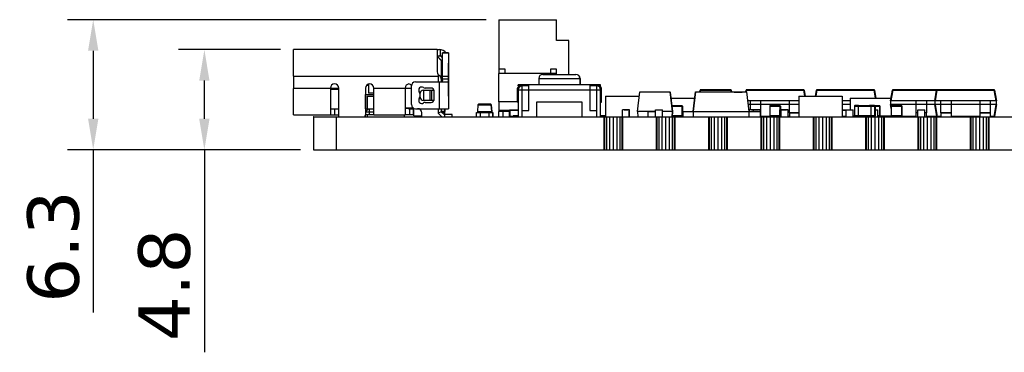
# Model space of a CAD drawing. Header units: millimetres. Extents: x 453.6 to 545.9, y 214.7 to 294.3.
# Tile 1 of 58: x 456.1 to 503.9, y 214.7 to 230.8. Entities that reach past the tile are written whole.
import ezdxf

# ---------------------------------------------------------------- set-up
doc = ezdxf.new("R2010")
doc.units = ezdxf.units.MM
doc.header["$LTSCALE"] = 30.734
doc.header["$PDMODE"] = 3
doc.header["$PDSIZE"] = 0.3125
doc.layers.get('0').update_dxf_attribs({"linetype": 'CONTINUOUS'})
doc.layers.get('Defpoints').update_dxf_attribs({"linetype": 'CONTINUOUS'})
doc.layers.add('dim', color=6, linetype='CONTINUOUS', lineweight=9)
doc.styles.add('Verdana', font='verdana.ttf', dxfattribs={"height": 2.5})
doc.dimstyles.new('aaaaaaaa 3.0', dxfattribs={"dimtxt": 2.5, "dimasz": 1.5, "dimexe": 1.25, "dimexo": 0.625, "dimtad": 1, "dimdec": 1, "dimzin": 9, "dimdsep": 46, "dimtxsty": 'Verdana', "dimcen": 0, "dimazin": 0, "dimtfac": 1, "dimtofl": 0, "dimtmove": 0, "dimatfit": 3, "dimfxl": 1, "dimlwd": 25, "dimlwe": 25, "dimarcsym": 0})

# ---------------------------------------------------------------- blocks, each defined once
blk = doc.blocks.new('*D40')
at = {"layer": 'Defpoints', "color": 0}
for p in [(465.045, 229.34), (469.363, 229.34), (470.339, 224.491)]:
    blk.add_point(p, dxfattribs=at)
at = {"layer": 'dim', "color": 0, "lineweight": 25}
for p, q in [((468.738, 229.34), (463.795, 229.34)), ((465.045, 225.991), (465.045, 227.84)), ((469.714, 224.491), (463.795, 224.491)), ((465.045, 224.491), (465.045, 214.674))]:
    blk.add_line(p, q, dxfattribs=at)
at = {"layer": 'dim', "color": 0}
for points in [[(465.295, 227.84), (464.795, 227.84), (465.045, 229.34)], [(464.795, 225.991), (465.295, 225.991), (465.045, 224.491)]]:
    blk.add_solid(points, dxfattribs=at)
at = {"layer": 'dim', "color": 0, "insert": (463.113, 217.944), "char_height": 2.5, "attachment_point": 5, "rotation": 90, "style": 'Verdana'}
blk.add_mtext('4.8', dxfattribs=at)
blk = doc.blocks.new('*D41')
at = {"layer": 'Defpoints', "color": 0}
for p in [(479.336, 230.791), (459.652, 224.491), (470.339, 224.491)]:
    blk.add_point(p, dxfattribs=at)
at = {"layer": 'dim', "color": 0, "lineweight": 25}
for p, q in [((478.711, 230.791), (458.402, 230.791)), ((459.652, 229.291), (459.652, 225.991)), ((469.714, 224.491), (458.402, 224.491)), ((459.652, 224.491), (459.652, 216.607))]:
    blk.add_line(p, q, dxfattribs=at)
at = {"layer": 'dim', "color": 0}
for points in [[(459.902, 229.291), (459.402, 229.291), (459.652, 230.791)], [(459.402, 225.991), (459.902, 225.991), (459.652, 224.491)]]:
    blk.add_solid(points, dxfattribs=at)
at = {"layer": 'dim', "color": 0, "insert": (457.725, 219.799), "char_height": 2.5, "attachment_point": 5, "rotation": 90, "style": 'Verdana'}
blk.add_mtext('6.3', dxfattribs=at)

msp = doc.modelspace()

# ---------------------------------------------------------------- linework, layer by layer
at = {"linetype": 'Continuous'}
for p, q in [((479.336, 230.791), (479.336, 228.191)), ((479.336, 230.791), (482.136, 230.791)), ((482.136, 229.791), (482.136, 230.791)), ((469.363, 229.14), (469.363, 229.34)), ((476.343, 229.34), (469.363, 229.34)), ((476.343, 229.34), (476.343, 229.04)), ((476.344, 229.34), (476.444, 229.34)), ((476.494, 229.338), (476.494, 229.032)), ((482.736, 229.791), (482.136, 229.791)), ((482.736, 228.141), (482.736, 229.791)), ((469.363, 228.06), (469.363, 229.14)), ((476.343, 229.04), (476.343, 228.26)), ((476.543, 228.82), (476.343, 229.02)), ((476.344, 229.04), (476.593, 229.04)), ((476.345, 229.04), (476.345, 229.02)), ((476.545, 228.82), (476.345, 229.02)), ((476.547, 228.82), (476.347, 229.02)), ((476.593, 229.18), (476.593, 229.183)), ((476.893, 229.183), (476.593, 229.183)), ((476.593, 227.856), (476.593, 229.18)), ((476.593, 229.18), (476.893, 229.18)), ((476.893, 229.183), (476.893, 227.93)), ((476.543, 228.82), (476.543, 227.914)), ((476.545, 228.82), (476.545, 228.01)), ((476.547, 228.82), (476.547, 228.01)), ((476.895, 227.08), (476.895, 228.69)), ((476.895, 228.69), (476.895, 227.93)), ((476.897, 227.08), (476.897, 228.69)), ((479.636, 228.391), (479.336, 228.391)), ((479.636, 228.191), (479.636, 228.391)), ((481.836, 228.391), (481.836, 228.191)), ((482.136, 228.391), (481.836, 228.391)), ((482.136, 228.191), (482.136, 228.391)), ((469.363, 228.06), (469.363, 227.46)), ((469.363, 228.06), (476.393, 228.06)), ((476.393, 228.06), (476.393, 227.78)), ((476.479, 228.06), (476.543, 228.06)), ((476.543, 227.914), (476.543, 227.782)), ((476.593, 228.06), (476.893, 228.06)), ((476.593, 227.93), (476.893, 227.93)), ((476.893, 227.93), (476.893, 226.48)), ((479.337, 226.816), (479.337, 228.191)), ((482.137, 228.191), (479.337, 228.191)), ((481.271, 227.941), (481.271, 227.641)), ((481.271, 227.941), (483.273, 227.941)), ((481.471, 228.141), (483.071, 228.141)), ((482.137, 228.141), (482.137, 228.191)), ((483.271, 227.941), (483.271, 227.641)), ((483.273, 227.941), (483.273, 227.641)), ((469.363, 226.38), (469.363, 227.46)), ((471.163, 227.46), (469.363, 227.46)), ((471.163, 227.48), (471.163, 226.48)), ((471.563, 227.45), (471.163, 227.45)), ((471.563, 226.091), (471.563, 227.48)), ((472.863, 227.48), (472.863, 226.18)), ((473.003, 227.61), (472.914, 227.61)), ((473.003, 227.669), (473.003, 227.236)), ((473.263, 226.333), (473.263, 227.48)), ((475.093, 227.46), (473.263, 227.46)), ((474.793, 227.48), (474.793, 226.501)), ((475.093, 226.68), (475.093, 227.58)), ((475.293, 227.78), (476.874, 227.78)), ((476.043, 227.48), (475.759, 227.48)), ((476.443, 227.78), (476.443, 226.48)), ((480.271, 227.591), (480.271, 227.641)), ((484.271, 227.641), (480.271, 227.641)), ((480.794, 227.591), (480.271, 227.591)), ((480.47, 226.091), (480.471, 227.591)), ((480.794, 227.393), (480.794, 227.641)), ((483.747, 227.641), (483.747, 227.393)), ((484.273, 227.591), (483.747, 227.591)), ((484.071, 227.591), (484.07, 226.091)), ((484.271, 227.591), (484.271, 227.641)), ((484.273, 227.641), (484.271, 227.641)), ((484.273, 227.591), (484.273, 227.641)), ((471.563, 227.41), (471.163, 227.41)), ((471.165, 227.41), (471.165, 226.48)), ((471.167, 227.41), (471.167, 226.499)), ((472.863, 227.16), (473.263, 227.16)), ((472.865, 226.48), (472.865, 227.16)), ((472.867, 226.48), (472.867, 227.16)), ((472.943, 227.091), (472.943, 226.48)), ((472.943, 227.091), (473.263, 227.091)), ((473.263, 227.236), (473.003, 227.236)), ((475.493, 227.215), (475.493, 227.046)), ((475.523, 227.03), (475.523, 227.23)), ((475.673, 227.38), (476.184, 227.38)), ((475.677, 227.38), (475.677, 226.88)), ((475.995, 226.88), (475.995, 227.38)), ((476.079, 226.88), (476.079, 227.38)), ((476.185, 227.378), (476.185, 226.883)), ((476.193, 226.93), (476.193, 227.33)), ((476.895, 227.08), (476.895, 226.48)), ((476.897, 227.08), (476.897, 226.48)), ((480.221, 227.396), (480.221, 226.791)), ((480.271, 227.391), (480.271, 226.091)), ((480.271, 227.391), (480.794, 227.391)), ((480.794, 226.39), (480.794, 227.393)), ((480.794, 227.393), (483.747, 227.393)), ((480.794, 227.393), (483.747, 227.393)), ((483.747, 227.393), (483.747, 226.395)), ((483.747, 227.391), (484.271, 227.391)), ((484.271, 227.391), (484.271, 227.395)), ((484.271, 226.091), (484.271, 227.391)), ((484.321, 226.791), (484.321, 227.396)), ((484.323, 226.791), (484.323, 227.396)), ((484.515, 227.091), (484.515, 226.134)), ((484.515, 227.091), (486.148, 227.091)), ((486.057, 226.35), (486.173, 227.291)), ((486.173, 227.291), (487.642, 227.291)), ((487.757, 226.351), (487.642, 227.291)), ((487.643, 227.286), (487.758, 226.351)), ((487.679, 226.991), (488.837, 226.991)), ((488.758, 226.351), (488.874, 227.291)), ((488.772, 226.351), (488.887, 227.291)), ((488.874, 227.291), (491.357, 227.291)), ((489.082, 227.291), (489.097, 227.374)), ((489.116, 227.374), (489.102, 227.291)), ((489.116, 227.374), (489.116, 227.391)), ((490.594, 227.391), (489.116, 227.391)), ((489.116, 227.374), (490.594, 227.374)), ((490.594, 227.391), (490.594, 227.374)), ((490.609, 227.291), (490.594, 227.374)), ((490.614, 227.374), (490.629, 227.291)), ((490.629, 227.291), (490.614, 227.374)), ((490.747, 227.291), (490.747, 227.286)), ((490.747, 227.286), (491.138, 227.286)), ((491.138, 227.291), (491.138, 227.286)), ((491.314, 227.291), (491.329, 227.374)), ((491.349, 227.374), (491.334, 227.291)), ((491.349, 227.374), (491.349, 227.391)), ((494.127, 227.391), (491.349, 227.391)), ((491.349, 227.374), (494.127, 227.374)), ((491.357, 227.291), (491.472, 226.351)), ((493.896, 227.091), (493.896, 226.092)), ((493.896, 227.091), (495.996, 227.091)), ((494.127, 227.391), (494.127, 227.374)), ((494.177, 227.091), (494.127, 227.374)), ((494.146, 227.374), (494.196, 227.091)), ((494.696, 227.091), (494.746, 227.374)), ((494.766, 227.374), (494.716, 227.091)), ((494.766, 227.374), (494.766, 227.391)), ((497.544, 227.391), (494.766, 227.391)), ((494.766, 227.374), (497.544, 227.374)), ((495.996, 227.091), (495.996, 226.092)), ((495.997, 227.091), (495.997, 226.092)), ((496.387, 226.991), (496.387, 226.426)), ((496.387, 226.991), (498.362, 226.991)), ((497.544, 227.391), (497.544, 227.374)), ((497.611, 226.991), (497.544, 227.374)), ((497.563, 227.374), (497.631, 226.991)), ((498.338, 226.856), (498.429, 227.374)), ((498.449, 227.374), (498.357, 226.856)), ((498.449, 227.374), (498.449, 227.391)), ((503.37, 227.391), (498.449, 227.391)), ((498.449, 227.374), (500.573, 227.374)), ((500.482, 226.856), (500.573, 227.374)), ((500.593, 227.374), (500.501, 226.856)), ((500.593, 227.374), (500.593, 227.391)), ((500.593, 227.374), (503.37, 227.374)), ((503.37, 227.391), (503.37, 227.374)), ((503.462, 226.856), (503.37, 227.374)), ((503.39, 227.374), (503.482, 226.856)), ((471.163, 226.48), (471.163, 226.18)), ((471.164, 226.48), (471.563, 226.48)), ((471.364, 226.48), (471.364, 226.18)), ((473.013, 226.48), (472.863, 226.33)), ((472.863, 226.48), (473.263, 226.48)), ((473.063, 226.18), (473.063, 226.48)), ((474.793, 226.501), (474.793, 226.196)), ((475.21, 226.5), (474.793, 226.5)), ((474.993, 226.48), (474.993, 226.18)), ((474.993, 226.48), (475.094, 226.48)), ((475.141, 226.47), (475.213, 226.47)), ((475.193, 226.18), (475.193, 226.47)), ((475.213, 226.13), (475.213, 226.499)), ((475.293, 226.48), (476.893, 226.48)), ((476.184, 226.88), (475.673, 226.88)), ((475.759, 226.78), (476.043, 226.78)), ((476.393, 226.48), (476.393, 226.268)), ((476.543, 226.48), (476.543, 226.33)), ((476.713, 226.2), (476.713, 226.48)), ((476.715, 226.35), (476.715, 226.48)), ((476.716, 226.48), (476.716, 226.35)), ((476.717, 226.35), (476.717, 226.48)), ((478.322, 226.673), (478.293, 226.341)), ((478.322, 226.673), (478.965, 226.673)), ((478.945, 226.691), (478.342, 226.691)), ((478.947, 226.691), (478.945, 226.691)), ((478.993, 226.341), (478.965, 226.673)), ((478.994, 226.341), (478.965, 226.673)), ((478.965, 226.673), (478.967, 226.673)), ((478.995, 226.341), (478.967, 226.673)), ((478.967, 226.673), (478.995, 226.341)), ((479.337, 226.816), (479.337, 226.391)), ((480.221, 226.816), (479.337, 226.816)), ((480.271, 226.791), (480.221, 226.791)), ((481.157, 226.799), (481.157, 226.091)), ((483.378, 226.799), (481.157, 226.799)), ((483.378, 226.091), (483.378, 226.799)), ((484.271, 226.791), (484.323, 226.791)), ((484.273, 226.141), (484.273, 226.791)), ((487.726, 226.606), (488.24, 226.606)), ((487.74, 226.495), (487.74, 226.626)), ((487.74, 226.626), (488.22, 226.626)), ((488.22, 226.626), (488.22, 226.106)), ((488.24, 226.126), (488.24, 226.606)), ((488.24, 226.606), (488.24, 226.126)), ((493.896, 226.856), (491.41, 226.856)), ((491.538, 226.676), (491.432, 226.676)), ((491.538, 226.416), (491.538, 226.856)), ((491.538, 226.701), (492.038, 226.701)), ((492.038, 226.856), (492.038, 226.271)), ((493.438, 226.676), (492.038, 226.676)), ((492.476, 226.606), (492.476, 226.126)), ((492.476, 226.606), (492.996, 226.606)), ((492.496, 226.606), (492.496, 226.626)), ((492.496, 226.626), (492.976, 226.626)), ((492.496, 226.106), (492.496, 226.606)), ((492.976, 226.626), (492.976, 226.416)), ((492.996, 226.416), (492.996, 226.606)), ((492.996, 226.606), (492.996, 226.416)), ((493.438, 226.271), (493.438, 226.856)), ((493.438, 226.701), (493.896, 226.701)), ((493.896, 226.641), (493.896, 226.136)), ((493.896, 226.641), (493.896, 226.641)), ((496.387, 226.856), (495.997, 226.856)), ((495.997, 226.701), (496.387, 226.701)), ((496.59, 226.606), (496.59, 226.126)), ((496.59, 226.606), (496.79, 226.606)), ((496.61, 226.606), (496.61, 226.626)), ((496.79, 226.626), (496.61, 226.626)), ((496.61, 226.106), (496.61, 226.606)), ((496.79, 226.626), (496.79, 226.616)), ((496.79, 226.616), (496.79, 226.626)), ((496.79, 226.106), (496.79, 226.616)), ((497.39, 226.616), (496.79, 226.616)), ((496.79, 226.596), (497.39, 226.596)), ((497.32, 226.616), (497.32, 226.626)), ((497.57, 226.626), (497.32, 226.626)), ((497.39, 226.626), (497.39, 226.106)), ((497.39, 226.606), (497.59, 226.606)), ((497.57, 226.626), (497.57, 226.106)), ((497.57, 226.626), (497.8, 226.626)), ((497.59, 226.126), (497.59, 226.606)), ((497.59, 226.606), (497.59, 226.126)), ((497.59, 226.606), (497.82, 226.606)), ((497.8, 226.626), (497.8, 226.106)), ((497.82, 226.126), (497.82, 226.606)), ((497.82, 226.606), (497.82, 226.126)), ((498.338, 226.856), (498.338, 226.676)), ((498.371, 226.485), (498.338, 226.676)), ((498.357, 226.676), (498.371, 226.596)), ((499.588, 226.676), (498.357, 226.676)), ((498.358, 226.676), (498.358, 226.856)), ((500.482, 226.856), (498.358, 226.856)), ((498.371, 226.606), (498.371, 226.126)), ((498.371, 226.606), (498.891, 226.606)), ((498.391, 226.606), (498.391, 226.626)), ((498.391, 226.626), (498.872, 226.626)), ((498.391, 226.106), (498.391, 226.606)), ((498.871, 226.626), (498.871, 226.106)), ((498.891, 226.126), (498.891, 226.606)), ((498.892, 226.606), (498.892, 226.126)), ((499.588, 226.271), (499.588, 226.856)), ((499.588, 226.701), (500.088, 226.701)), ((500.088, 226.856), (500.088, 226.271)), ((500.482, 226.676), (500.088, 226.676)), ((500.482, 226.856), (500.482, 226.676)), ((500.582, 226.107), (500.482, 226.676)), ((500.782, 226.676), (500.501, 226.676)), ((500.501, 226.676), (500.602, 226.107)), ((500.502, 226.676), (500.502, 226.856)), ((503.462, 226.856), (500.502, 226.856)), ((500.782, 226.271), (500.782, 226.856)), ((500.782, 226.701), (501.282, 226.701)), ((501.282, 226.856), (501.282, 226.271)), ((502.682, 226.676), (501.282, 226.676)), ((502.682, 226.271), (502.682, 226.856)), ((502.682, 226.701), (503.182, 226.701)), ((503.182, 226.856), (503.182, 226.271)), ((503.462, 226.676), (503.182, 226.676)), ((503.362, 226.107), (503.462, 226.676)), ((503.482, 226.676), (503.381, 226.107)), ((503.462, 226.856), (503.462, 226.676)), ((503.482, 226.676), (503.482, 226.856)), ((469.363, 226.18), (469.363, 226.38)), ((469.363, 226.18), (471.163, 226.18)), ((470.333, 226.091), (470.332, 226.091)), ((470.339, 226.091), (470.339, 224.491)), ((470.339, 226.091), (531.75, 226.091)), ((471.164, 226.18), (471.563, 226.18)), ((471.439, 226.091), (471.439, 224.491)), ((472.863, 226.33), (473.258, 226.33)), ((473.247, 226.18), (472.863, 226.18)), ((472.943, 226.18), (472.943, 226.091)), ((473.258, 226.33), (473.262, 226.334)), ((473.263, 226.183), (473.263, 226.333)), ((473.263, 226.18), (474.793, 226.18)), ((474.743, 226.18), (474.743, 226.091)), ((474.743, 226.18), (474.743, 226.091)), ((475.193, 226.18), (474.993, 226.18)), ((475.213, 226.18), (475.194, 226.18)), ((475.213, 226.13), (475.593, 226.13)), ((475.413, 226.13), (475.413, 226.091)), ((475.593, 226.091), (475.593, 226.28)), ((476.543, 226.33), (476.393, 226.268)), ((476.393, 226.268), (476.571, 226.091)), ((476.713, 226.35), (476.543, 226.35)), ((476.693, 226.18), (476.543, 226.33)), ((476.713, 226.3), (476.573, 226.3)), ((477.072, 226.2), (476.673, 226.2)), ((476.693, 226.18), (476.693, 226.091)), ((477.072, 226.091), (477.072, 226.2)), ((477.074, 226.091), (477.074, 226.2)), ((478.243, 226.091), (478.243, 226.291)), ((478.243, 226.291), (479.043, 226.291)), ((478.293, 226.341), (478.293, 226.291)), ((478.293, 226.341), (478.995, 226.341)), ((478.443, 226.091), (478.443, 226.291)), ((478.843, 226.291), (478.843, 226.091)), ((478.993, 226.291), (478.993, 226.341)), ((478.994, 226.291), (478.994, 226.341)), ((478.995, 226.291), (478.995, 226.341)), ((478.995, 226.341), (478.995, 226.291)), ((479.043, 226.091), (479.043, 226.291)), ((479.044, 226.091), (479.044, 226.291)), ((479.044, 226.291), (479.045, 226.291)), ((479.045, 226.291), (479.045, 226.091)), ((479.045, 226.291), (479.045, 226.091)), ((479.337, 226.391), (479.337, 226.341)), ((479.858, 226.391), (479.337, 226.391)), ((479.337, 226.091), (479.337, 226.341)), ((479.858, 226.341), (479.337, 226.341)), ((479.537, 226.091), (479.537, 226.341)), ((479.858, 226.091), (479.858, 226.416)), ((479.858, 226.416), (480.271, 226.416)), ((479.883, 226.116), (479.883, 226.391)), ((480.271, 226.391), (479.883, 226.391)), ((479.883, 226.116), (480.021, 226.116)), ((479.908, 226.416), (479.908, 226.391)), ((479.958, 226.391), (479.958, 226.416)), ((479.958, 226.091), (479.958, 226.116)), ((479.958, 226.116), (479.958, 226.091)), ((479.994, 226.416), (479.994, 226.426)), ((479.994, 226.426), (480.096, 226.426)), ((480.021, 226.121), (480.021, 226.091)), ((480.021, 226.121), (480.271, 226.121)), ((480.041, 226.091), (480.041, 226.141)), ((480.271, 226.141), (480.041, 226.141)), ((480.045, 226.416), (480.045, 226.426)), ((480.096, 226.416), (480.096, 226.426)), ((480.11, 226.416), (480.11, 226.426)), ((480.11, 226.426), (480.212, 226.426)), ((480.212, 226.416), (480.212, 226.426)), ((480.225, 226.416), (480.225, 226.426)), ((480.225, 226.426), (480.271, 226.426)), ((480.47, 226.39), (480.794, 226.39)), ((483.747, 226.395), (484.07, 226.395)), ((484.501, 226.141), (484.271, 226.141)), ((484.271, 226.121), (484.521, 226.121)), ((484.425, 226.091), (484.425, 224.491)), ((484.455, 226.091), (484.455, 224.491)), ((484.501, 226.141), (484.501, 226.091)), ((484.503, 226.141), (484.501, 226.141)), ((484.503, 226.141), (484.503, 226.14)), ((484.521, 226.091), (484.521, 226.121)), ((484.523, 226.091), (484.523, 226.092)), ((484.554, 226.091), (484.554, 224.491)), ((484.703, 226.091), (484.703, 224.491)), ((484.879, 226.091), (484.879, 224.491)), ((485.054, 226.091), (485.054, 224.491)), ((485.203, 226.091), (485.203, 224.491)), ((485.302, 226.091), (485.302, 224.491)), ((485.331, 226.091), (485.331, 226.416)), ((485.661, 226.416), (485.331, 226.416)), ((485.332, 226.091), (485.332, 224.491)), ((485.423, 226.416), (485.423, 226.426)), ((485.423, 226.426), (485.585, 226.426)), ((485.427, 226.416), (485.427, 226.426)), ((485.577, 226.416), (485.577, 226.426)), ((485.581, 226.416), (485.581, 226.426)), ((485.581, 226.416), (485.581, 226.426)), ((485.585, 226.416), (485.585, 226.426)), ((485.661, 226.091), (485.661, 226.416)), ((485.661, 226.091), (485.661, 226.416)), ((485.666, 226.416), (485.661, 226.416)), ((485.666, 226.091), (485.666, 226.416)), ((485.666, 226.091), (485.666, 226.416)), ((485.842, 226.091), (485.842, 226.092)), ((486.042, 226.092), (486.042, 226.091)), ((486.942, 226.351), (486.057, 226.351)), ((486.057, 226.35), (486.071, 226.091)), ((486.557, 226.341), (486.557, 226.091)), ((486.557, 226.341), (486.942, 226.341)), ((486.942, 226.091), (486.942, 226.416)), ((486.942, 226.416), (487.272, 226.416)), ((486.965, 226.091), (486.965, 224.491)), ((486.995, 226.091), (486.995, 224.491)), ((487.023, 226.416), (487.023, 226.426)), ((487.023, 226.426), (487.181, 226.426)), ((487.094, 226.091), (487.094, 224.491)), ((487.102, 226.416), (487.102, 226.426)), ((487.181, 226.416), (487.181, 226.426)), ((487.243, 226.091), (487.243, 224.491)), ((487.272, 226.091), (487.272, 226.416)), ((487.757, 226.351), (487.272, 226.351)), ((487.273, 226.091), (487.273, 226.416)), ((487.419, 226.091), (487.419, 224.491)), ((487.594, 226.091), (487.594, 224.491)), ((487.743, 226.091), (487.757, 226.351)), ((487.743, 226.091), (487.743, 224.491)), ((487.758, 226.351), (487.744, 226.091)), ((487.745, 226.106), (488.258, 226.106)), ((488.24, 226.126), (487.746, 226.126)), ((487.842, 226.091), (487.842, 224.491)), ((487.872, 226.091), (487.872, 224.491)), ((488.258, 226.111), (488.232, 226.111)), ((488.258, 226.091), (488.258, 226.341)), ((488.258, 226.341), (488.772, 226.341)), ((488.272, 226.091), (488.272, 226.341)), ((488.758, 226.341), (488.758, 226.351)), ((488.758, 226.351), (491.472, 226.351)), ((488.772, 226.091), (488.772, 226.351)), ((489.505, 226.091), (489.505, 224.491)), ((489.535, 226.091), (489.535, 224.491)), ((489.634, 226.091), (489.634, 224.491)), ((489.783, 226.091), (489.783, 224.491)), ((489.959, 226.091), (489.959, 224.491)), ((490.134, 226.091), (490.134, 224.491)), ((490.283, 226.091), (490.283, 224.491)), ((490.382, 226.091), (490.382, 224.491)), ((490.412, 226.091), (490.412, 224.491)), ((491.472, 226.351), (491.472, 226.091)), ((491.472, 226.341), (492.022, 226.341)), ((491.5, 226.341), (491.5, 226.416)), ((492.019, 226.416), (491.5, 226.416)), ((491.592, 226.416), (491.592, 226.426)), ((491.592, 226.426), (491.749, 226.426)), ((491.595, 226.416), (491.595, 226.426)), ((491.689, 226.341), (491.689, 226.416)), ((491.745, 226.416), (491.745, 226.426)), ((491.749, 226.416), (491.749, 226.426)), ((491.77, 226.416), (491.77, 226.426)), ((491.77, 226.426), (491.927, 226.426)), ((491.848, 226.416), (491.848, 226.426)), ((491.927, 226.416), (491.927, 226.426)), ((492.019, 226.341), (492.019, 226.416)), ((492.019, 226.341), (492.019, 226.416)), ((492.022, 226.341), (492.022, 226.091)), ((492.022, 226.288), (492.038, 226.288)), ((492.022, 226.271), (492.038, 226.271)), ((492.038, 226.271), (492.038, 226.091)), ((492.49, 226.107), (492.038, 226.107)), ((492.045, 226.091), (492.045, 224.491)), ((492.075, 226.091), (492.075, 224.491)), ((492.174, 226.091), (492.174, 224.491)), ((492.323, 226.091), (492.323, 224.491)), ((492.973, 226.126), (492.476, 226.126)), ((492.496, 226.106), (492.973, 226.106)), ((492.499, 226.091), (492.499, 224.491)), ((492.674, 226.091), (492.674, 224.491)), ((492.823, 226.091), (492.823, 224.491)), ((492.84, 226.091), (492.84, 226.106)), ((492.922, 226.091), (492.922, 224.491)), ((492.952, 226.091), (492.952, 224.491)), ((492.973, 226.091), (492.973, 226.416)), ((493.369, 226.416), (492.973, 226.416)), ((492.996, 226.426), (493.289, 226.426)), ((493.039, 226.091), (493.039, 226.416)), ((493.064, 226.416), (493.064, 226.426)), ((493.068, 226.416), (493.068, 226.426)), ((493.131, 226.416), (493.131, 226.426)), ((493.135, 226.416), (493.135, 226.426)), ((493.285, 226.416), (493.285, 226.426)), ((493.289, 226.416), (493.289, 226.426)), ((493.369, 226.091), (493.369, 226.416)), ((493.369, 226.091), (493.369, 226.416)), ((493.438, 226.107), (493.369, 226.107)), ((493.438, 226.288), (493.896, 226.288)), ((493.438, 226.271), (493.438, 226.091)), ((493.438, 226.271), (493.896, 226.271)), ((493.896, 226.136), (493.896, 226.136)), ((493.938, 226.092), (493.938, 226.091)), ((494.131, 226.092), (494.131, 226.091)), ((494.361, 226.092), (494.361, 226.091)), ((494.361, 226.092), (494.361, 226.091)), ((494.361, 226.092), (494.361, 226.091)), ((494.361, 226.092), (494.361, 226.091)), ((494.39, 226.091), (494.39, 226.092)), ((494.457, 226.091), (494.457, 226.092)), ((494.557, 226.092), (494.557, 226.091)), ((494.557, 226.091), (494.557, 226.092)), ((494.585, 226.091), (494.585, 224.491)), ((494.615, 226.091), (494.615, 224.491)), ((494.631, 226.092), (494.631, 226.091)), ((494.714, 226.091), (494.714, 224.491)), ((494.86, 226.092), (494.86, 226.091)), ((494.861, 226.092), (494.861, 226.091)), ((494.861, 226.092), (494.861, 226.091)), ((494.861, 226.092), (494.861, 226.091)), ((494.863, 226.091), (494.863, 224.491)), ((494.97, 226.092), (494.97, 226.091)), ((495.037, 226.092), (495.037, 226.091)), ((495.039, 226.091), (495.039, 224.491)), ((495.131, 226.092), (495.131, 226.091)), ((495.214, 226.091), (495.214, 224.491)), ((495.36, 226.092), (495.36, 226.091)), ((495.361, 226.092), (495.361, 226.091)), ((495.361, 226.092), (495.361, 226.091)), ((495.361, 226.092), (495.361, 226.091)), ((495.363, 226.091), (495.363, 224.491)), ((495.462, 226.091), (495.462, 224.491)), ((495.492, 226.091), (495.492, 224.491)), ((495.734, 226.091), (495.734, 226.092)), ((495.746, 226.091), (495.746, 226.092)), ((495.846, 226.091), (495.846, 226.092)), ((495.846, 226.092), (495.846, 226.091)), ((495.905, 226.091), (495.905, 226.092)), ((495.997, 226.416), (496.519, 226.416)), ((496.189, 226.391), (495.997, 226.391)), ((495.997, 226.116), (496.189, 226.116)), ((495.998, 226.416), (495.998, 226.426)), ((495.998, 226.426), (496.099, 226.426)), ((496.099, 226.416), (496.099, 226.426)), ((496.113, 226.416), (496.113, 226.426)), ((496.113, 226.426), (496.215, 226.426)), ((496.163, 226.416), (496.163, 226.426)), ((496.189, 226.091), (496.189, 226.416)), ((496.215, 226.416), (496.215, 226.426)), ((496.251, 226.416), (496.251, 226.426)), ((496.251, 226.426), (496.428, 226.426)), ((496.27, 226.416), (496.27, 226.426)), ((496.349, 226.416), (496.349, 226.426)), ((496.428, 226.416), (496.428, 226.426)), ((496.519, 226.091), (496.519, 226.416)), ((496.519, 226.091), (496.519, 226.416)), ((496.598, 226.111), (496.519, 226.111)), ((496.604, 226.107), (496.519, 226.107)), ((496.79, 226.126), (496.59, 226.126)), ((496.61, 226.106), (496.79, 226.106)), ((497.39, 226.136), (496.79, 226.136)), ((496.79, 226.116), (496.79, 226.106)), ((496.79, 226.116), (497.39, 226.116)), ((497.307, 226.111), (496.79, 226.111)), ((496.79, 226.106), (496.792, 226.106)), ((496.792, 226.106), (496.792, 226.111)), ((496.792, 226.111), (496.792, 226.106)), ((497.313, 226.107), (496.792, 226.107)), ((497.125, 226.091), (497.125, 224.491)), ((497.155, 226.091), (497.155, 224.491)), ((497.254, 226.091), (497.254, 224.491)), ((497.32, 226.106), (497.32, 226.116)), ((497.32, 226.106), (497.57, 226.106)), ((497.59, 226.126), (497.39, 226.126)), ((497.395, 226.091), (497.395, 226.106)), ((497.403, 226.091), (497.403, 224.491)), ((497.579, 226.091), (497.579, 224.491)), ((497.59, 226.426), (497.633, 226.426)), ((497.59, 226.416), (497.725, 226.416)), ((497.633, 226.416), (497.633, 226.426)), ((497.725, 226.091), (497.725, 226.416)), ((497.725, 226.091), (497.725, 226.416)), ((497.82, 226.126), (497.725, 226.126)), ((497.725, 226.106), (497.8, 226.106)), ((497.754, 226.091), (497.754, 224.491)), ((498.379, 226.111), (497.812, 226.111)), ((497.903, 226.091), (497.903, 224.491)), ((498.002, 226.091), (498.002, 224.491)), ((498.032, 226.091), (498.032, 224.491)), ((498.891, 226.126), (498.371, 226.126)), ((498.391, 226.106), (498.872, 226.106)), ((498.444, 226.106), (498.441, 226.106)), ((498.448, 226.106), (498.445, 226.106)), ((499.588, 226.107), (498.878, 226.107)), ((499.588, 226.288), (499.672, 226.288)), ((499.588, 226.091), (499.588, 226.271)), ((499.672, 226.271), (499.588, 226.271)), ((499.665, 226.091), (499.665, 224.491)), ((499.672, 226.091), (499.672, 226.416)), ((499.672, 226.416), (500.002, 226.416)), ((499.695, 226.091), (499.695, 224.491)), ((499.753, 226.416), (499.753, 226.426)), ((499.753, 226.426), (499.911, 226.426)), ((499.794, 226.091), (499.794, 224.491)), ((499.832, 226.416), (499.832, 226.426)), ((499.911, 226.416), (499.911, 226.426)), ((499.943, 226.091), (499.943, 224.491)), ((500.002, 226.091), (500.002, 226.416)), ((500.002, 226.288), (500.088, 226.288)), ((500.088, 226.271), (500.002, 226.271)), ((500.003, 226.091), (500.003, 226.416)), ((500.088, 226.091), (500.088, 226.271)), ((500.582, 226.107), (500.088, 226.107)), ((500.119, 226.091), (500.119, 224.491)), ((500.294, 226.091), (500.294, 224.491)), ((500.443, 226.091), (500.443, 224.491)), ((500.542, 226.091), (500.542, 224.491)), ((500.572, 226.091), (500.572, 224.491)), ((500.781, 226.107), (500.602, 226.107)), ((500.781, 226.271), (500.781, 226.091)), ((500.781, 226.271), (501.281, 226.271)), ((500.782, 226.288), (501.282, 226.288)), ((501.281, 226.271), (501.281, 226.091)), ((502.681, 226.107), (501.281, 226.107)), ((502.205, 226.091), (502.205, 224.491)), ((502.235, 226.091), (502.235, 224.491)), ((502.334, 226.091), (502.334, 224.491)), ((502.483, 226.091), (502.483, 224.491)), ((502.659, 226.091), (502.659, 224.491)), ((502.681, 226.271), (503.181, 226.271)), ((502.681, 226.271), (502.681, 226.091)), ((502.682, 226.288), (503.182, 226.288)), ((502.834, 226.091), (502.834, 224.491)), ((502.983, 226.091), (502.983, 224.491)), ((503.082, 226.091), (503.082, 224.491)), ((503.112, 226.091), (503.112, 224.491)), ((503.181, 226.271), (503.181, 226.091)), ((503.362, 226.107), (503.181, 226.107)), ((470.339, 224.491), (531.75, 224.491))]:
    msp.add_line(p, q, dxfattribs=at)
for centre, radius, start, end in [((476.444, 228.89), 0.45, 40.849, 90.0001), ((476.444, 228.89), 0.15, 2.4792, 89.9998), ((476.543, 228.26), 0.2, 180, 239.999), ((476.343, 227.914), 0.2, 0, 60.0028), ((481.471, 227.941), 0.2, 90, 180), ((483.071, 227.941), 0.2, 0, 90), ((483.073, 227.941), 0.2, 0, 90), ((471.363, 227.48), 0.2, 0, 180), ((473.063, 227.48), 0.2, 0, 180), ((474.993, 227.48), 0.2, 97.1808, 180), ((474.943, 227.48), 0.2, 39.2861, 82.8192), ((475.293, 227.58), 0.2, 90, 180), ((475.593, 227.38), 0.15, 56.4427, 213.5573), ((475.759, 227.63), 0.15, 236.4427, 270), ((476.043, 227.33), 0.15, 0, 90), ((480.471, 227.391), 0.25, 126.686, 178.902), ((480.471, 227.391), 0.2, 90, 180), ((484.071, 227.391), 0.2, 0, 90), ((484.071, 227.391), 0.25, 1.098, 53.314), ((484.073, 227.391), 0.25, 1.098, 53.314), ((475.593, 226.88), 0.15, 146.4427, 303.5573), ((475.343, 227.215), 0.15, 0, 33.5573), ((475.343, 227.046), 0.15, 326.4427, 0), ((475.673, 227.23), 0.15, 90, 180), ((475.673, 227.03), 0.15, 180, 270), ((489.116, 227.371), 0.02, 90, 170), ((490.594, 227.371), 0.02, 10, 90), ((490.595, 227.371), 0.02, 10, 90), ((491.349, 227.371), 0.02, 90, 170), ((494.127, 227.371), 0.02, 10, 90), ((494.127, 227.371), 0.02, 10, 90), ((494.766, 227.371), 0.02, 90, 170), ((497.544, 227.371), 0.02, 10, 90), ((497.544, 227.371), 0.02, 10, 90), ((498.449, 227.371), 0.02, 90, 170), ((500.593, 227.371), 0.02, 90, 170), ((503.37, 227.371), 0.02, 10, 90), ((503.371, 227.371), 0.02, 10, 90), ((474.801, 226.501), 0.008, 180.0323, 185.132), ((475.293, 226.68), 0.2, 180, 270), ((475.393, 226.28), 0.2, 0, 90), ((475.759, 226.63), 0.15, 90, 123.5573), ((476.043, 226.93), 0.15, 270, 0), ((478.342, 226.671), 0.02, 90.0036, 175.1012), ((478.945, 226.671), 0.02, 4.8985, 89.9935), ((478.947, 226.671), 0.02, 4.8994, 89.9936), ((487.74, 226.606), 0.02, 90, 140.0954), ((488.22, 226.606), 0.02, 0, 90), ((488.22, 226.606), 0.02, 0, 90), ((492.496, 226.606), 0.02, 90, 180), ((492.976, 226.606), 0.02, 0, 90), ((492.976, 226.606), 0.02, 0, 90), ((496.61, 226.606), 0.02, 90, 180), ((497.32, 226.606), 0.02, 90, 150), ((497.57, 226.606), 0.02, 0, 90), ((497.57, 226.606), 0.02, 0, 90), ((497.8, 226.606), 0.02, 0, 90), ((497.8, 226.606), 0.02, 0, 90), ((498.391, 226.606), 0.02, 90, 180), ((498.871, 226.606), 0.02, 0, 90), ((498.872, 226.606), 0.02, 0, 90), ((472.713, 226.18), 0.15, 323.279, 0), ((472.715, 226.18), 0.15, 323.279, 0), ((472.717, 226.18), 0.15, 323.279, 0), ((480.041, 226.121), 0.02, 90, 180), ((484.501, 226.121), 0.02, 0, 90), ((484.501, 226.121), 0.02, 0, 90), ((484.503, 226.121), 0.02, 52.4425, 90), ((484.503, 226.121), 0.02, 53.0267, 90), ((488.22, 226.126), 0.02, 270, 0), ((488.22, 226.126), 0.02, 270, 0), ((492.496, 226.126), 0.02, 180, 270), ((496.61, 226.126), 0.02, 180, 270), ((497.32, 226.126), 0.02, 210, 270), ((497.319, 226.126), 0.02, 230.9365, 270), ((497.57, 226.126), 0.02, 270, 0), ((497.57, 226.126), 0.02, 270, 0), ((497.8, 226.126), 0.02, 270, 0), ((497.8, 226.126), 0.02, 270, 0), ((498.391, 226.126), 0.02, 180, 270), ((498.444, 226.15), 0.044, 270.0106, 270.9241), ((498.871, 226.126), 0.02, 270, 0), ((498.872, 226.126), 0.02, 270, 0)]:
    msp.add_arc(centre, radius, start, end, dxfattribs=at)
msp.add_ellipse((477.673, 228.06), major_axis=(1.28, 0), ratio=0.999825, start_param=3.090151, end_param=3.141593, dxfattribs=at)
for points, knots in [([(476.593, 227.856), (476.593, 227.845), (476.593, 227.831), (476.589, 227.813), (476.585, 227.802), (476.577, 227.794), (476.568, 227.787), (476.556, 227.783), (476.548, 227.782), (476.544, 227.782)], [0, 0, 0, 0, 0.297362, 0.424155, 0.537542, 0.643407, 0.750841, 0.868241, 1, 1, 1, 1]), ([(476.893, 227.856), (476.893, 227.845), (476.893, 227.827), (476.891, 227.805), (476.888, 227.792), (476.884, 227.785), (476.88, 227.781), (476.876, 227.78), (476.874, 227.78)], [0, 0, 0, 0, 0.379406, 0.670639, 0.779109, 0.864778, 0.934298, 1, 1, 1, 1]), ([(489.097, 227.374), (489.097, 227.374), (489.097, 227.375), (489.098, 227.375), (489.098, 227.375)], [0, 0, 0, 0, 0.169223, 1, 1, 1, 1]), ([(489.098, 227.375), (489.099, 227.376), (489.102, 227.376), (489.108, 227.376), (489.113, 227.375), (489.116, 227.374)], [0, 0, 0, 0, 0.167203, 0.401933, 1, 1, 1, 1]), ([(490.594, 227.374), (490.597, 227.375), (490.601, 227.375), (490.607, 227.376), (490.611, 227.376), (490.613, 227.375), (490.614, 227.375), (490.614, 227.374)], [0, 0, 0, 0, 0.370993, 0.685232, 0.899896, 0.962671, 1, 1, 1, 1]), ([(491.329, 227.374), (491.329, 227.375), (491.33, 227.375), (491.332, 227.376), (491.336, 227.376), (491.342, 227.375), (491.346, 227.375), (491.349, 227.374)], [0, 0, 0, 0, 0.037299, 0.100034, 0.314656, 0.62892, 1, 1, 1, 1]), ([(494.127, 227.374), (494.129, 227.375), (494.134, 227.375), (494.14, 227.376), (494.144, 227.376), (494.146, 227.375), (494.146, 227.375), (494.146, 227.374)], [0, 0, 0, 0, 0.370992, 0.685232, 0.899896, 0.962671, 1, 1, 1, 1]), ([(494.746, 227.374), (494.746, 227.375), (494.747, 227.375), (494.749, 227.376), (494.753, 227.376), (494.759, 227.375), (494.763, 227.375), (494.766, 227.374)], [0, 0, 0, 0, 0.037299, 0.100034, 0.314656, 0.62892, 1, 1, 1, 1]), ([(497.544, 227.374), (497.546, 227.375), (497.551, 227.375), (497.557, 227.376), (497.561, 227.376), (497.563, 227.375), (497.563, 227.375), (497.563, 227.374)], [0, 0, 0, 0, 0.370992, 0.685232, 0.899896, 0.962671, 1, 1, 1, 1]), ([(498.429, 227.374), (498.429, 227.375), (498.43, 227.375), (498.432, 227.376), (498.436, 227.376), (498.442, 227.375), (498.446, 227.375), (498.449, 227.374)], [0, 0, 0, 0, 0.037299, 0.100034, 0.314656, 0.62892, 1, 1, 1, 1]), ([(500.573, 227.374), (500.573, 227.375), (500.574, 227.375), (500.576, 227.376), (500.58, 227.376), (500.586, 227.375), (500.59, 227.375), (500.593, 227.374)], [0, 0, 0, 0, 0.037299, 0.100034, 0.314656, 0.62892, 1, 1, 1, 1]), ([(503.37, 227.374), (503.373, 227.375), (503.377, 227.375), (503.383, 227.376), (503.388, 227.376), (503.39, 227.375), (503.39, 227.375), (503.39, 227.374)], [0, 0, 0, 0, 0.370992, 0.685232, 0.899896, 0.962671, 1, 1, 1, 1]), ([(474.993, 226.48), (474.968, 226.48), (474.931, 226.48), (474.884, 226.481), (474.855, 226.482), (474.83, 226.484), (474.813, 226.487), (474.803, 226.49), (474.797, 226.493), (474.794, 226.498), (474.793, 226.5)], [0, 0, 0, 0, 0.369591, 0.537033, 0.684368, 0.80528, 0.896899, 0.931679, 0.959597, 1, 1, 1, 1]), ([(475.085, 226.48), (475.095, 226.478), (475.113, 226.473), (475.132, 226.47), (475.141, 226.47)], [0, 0, 0, 0, 0.535096, 1, 1, 1, 1]), ([(498.338, 226.856), (498.338, 226.856), (498.338, 226.856), (498.338, 226.856), (498.34, 226.857), (498.341, 226.857), (498.344, 226.857), (498.347, 226.857), (498.35, 226.856), (498.354, 226.856), (498.356, 226.856), (498.357, 226.856)], [0, 0, 0, 0, 0.00596, 0.022808, 0.083855, 0.176906, 0.300112, 0.450034, 0.62113, 0.807267, 1, 1, 1, 1]), ([(498.338, 226.676), (498.338, 226.676), (498.338, 226.676), (498.338, 226.676), (498.34, 226.675), (498.341, 226.675), (498.344, 226.675), (498.347, 226.675), (498.35, 226.675), (498.354, 226.676), (498.356, 226.676), (498.358, 226.676)], [0, 0, 0, 0, 0.005554, 0.021404, 0.08012, 0.172334, 0.295929, 0.446631, 0.618821, 0.806259, 1, 1, 1, 1]), ([(500.482, 226.856), (500.482, 226.856), (500.482, 226.856), (500.482, 226.856), (500.483, 226.857), (500.485, 226.857), (500.488, 226.857), (500.491, 226.857), (500.494, 226.856), (500.497, 226.856), (500.5, 226.856), (500.501, 226.856)], [0, 0, 0, 0, 0.00596, 0.022808, 0.083855, 0.176906, 0.300112, 0.450034, 0.62113, 0.807267, 1, 1, 1, 1]), ([(500.482, 226.676), (500.482, 226.676), (500.482, 226.676), (500.482, 226.676), (500.483, 226.675), (500.485, 226.675), (500.488, 226.675), (500.491, 226.675), (500.494, 226.675), (500.498, 226.676), (500.5, 226.676), (500.502, 226.676)], [0, 0, 0, 0, 0.005554, 0.021404, 0.08012, 0.172334, 0.295929, 0.446631, 0.618821, 0.806259, 1, 1, 1, 1]), ([(503.462, 226.856), (503.464, 226.856), (503.468, 226.856), (503.473, 226.857), (503.476, 226.857), (503.478, 226.857), (503.48, 226.856), (503.481, 226.856), (503.481, 226.856), (503.481, 226.856), (503.482, 226.856), (503.482, 226.856)], [0, 0, 0, 0, 0.378598, 0.549626, 0.699555, 0.822842, 0.916079, 0.950935, 0.977271, 0.994062, 1, 1, 1, 1]), ([(503.462, 226.676), (503.463, 226.676), (503.465, 226.676), (503.469, 226.675), (503.473, 226.675), (503.476, 226.675), (503.478, 226.675), (503.48, 226.675), (503.481, 226.675), (503.481, 226.676), (503.481, 226.676), (503.482, 226.676), (503.482, 226.676)], [0, 0, 0, 0, 0.193645, 0.380938, 0.553044, 0.703767, 0.827434, 0.919764, 0.953516, 0.978634, 0.994454, 1, 1, 1, 1]), ([(473.263, 226.183), (473.263, 226.182), (473.262, 226.181), (473.256, 226.181), (473.251, 226.18), (473.247, 226.18)], [0, 0, 0, 0, 0.088855, 0.277012, 1, 1, 1, 1]), ([(473.258, 226.33), (473.259, 226.33), (473.26, 226.33), (473.262, 226.331), (473.263, 226.332)], [0, 0, 0, 0, 0.325947, 1, 1, 1, 1]), ([(474.993, 226.18), (474.968, 226.18), (474.931, 226.18), (474.884, 226.181), (474.854, 226.182), (474.832, 226.183), (474.818, 226.185), (474.809, 226.186), (474.803, 226.188), (474.797, 226.19), (474.793, 226.194), (474.793, 226.196)], [0, 0, 0, 0, 0.375793, 0.545687, 0.69466, 0.816237, 0.865679, 0.907248, 0.940897, 0.966859, 1, 1, 1, 1]), ([(500.602, 226.107), (500.599, 226.107), (500.594, 226.106), (500.588, 226.106), (500.584, 226.106), (500.582, 226.107), (500.582, 226.107), (500.582, 226.107)], [0, 0, 0, 0, 0.371081, 0.685344, 0.899966, 0.962701, 1, 1, 1, 1]), ([(503.381, 226.107), (503.381, 226.107), (503.381, 226.107), (503.379, 226.106), (503.375, 226.106), (503.369, 226.106), (503.364, 226.107), (503.362, 226.107)], [0, 0, 0, 0, 0.037329, 0.100104, 0.314768, 0.629008, 1, 1, 1, 1])]:
    msp.add_open_spline(points, degree=3, knots=knots, dxfattribs=at)

# ---------------------------------------------------------------- dimensions: what is measured, and where the dimension line sits
at = {"layer": 'dim'}
dim = msp.add_linear_dim(base=(459.652, 224.491), p1=(479.336, 230.791), p2=(470.339, 224.491), angle=90, dimstyle='aaaaaaaa 3.0', dxfattribs=at)
dim.commit()
dim.dimension.update_dxf_attribs({"geometry": '*D41', "text_midpoint": (457.725, 219.799)})
dim = msp.add_linear_dim(base=(465.045, 229.34), p1=(470.339, 224.491), p2=(469.363, 229.34), angle=90, dimstyle='aaaaaaaa 3.0', dxfattribs=at)
dim.commit()
dim.dimension.update_dxf_attribs({"geometry": '*D40', "text_midpoint": (465.045, 217.944), "dimtype": 160})

doc.saveas('drawing.dxf')
